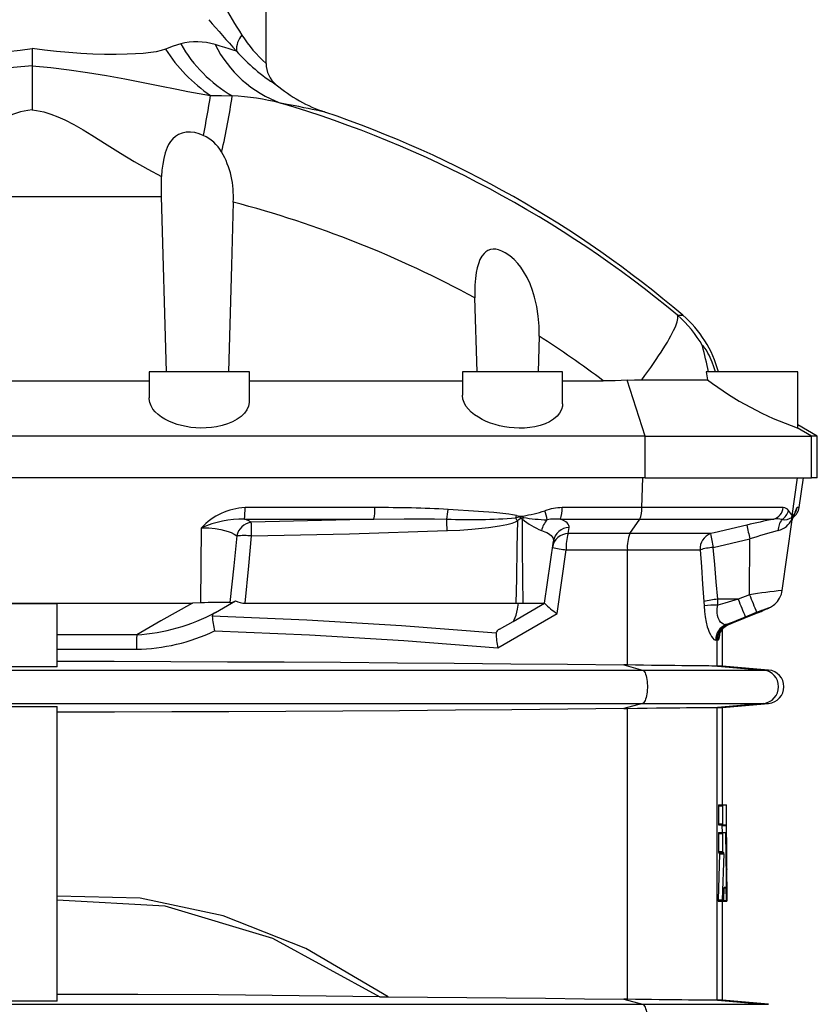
# Model space of a CAD drawing. Extents: x -230 to 1722, y -220 to 2563.
# Tile 9 of 11: x 1417 to 1704, y 1200 to 1554. Entities that reach past the tile are written whole.
import ezdxf

# ---------------------------------------------------------------- set-up
doc = ezdxf.new("R2010")
doc.units = 0
doc.layers.get('0').update_dxf_attribs({"linetype": 'CONTINUOUS'})

msp = doc.modelspace()

# ---------------------------------------------------------------- linework, layer by layer
at = {"color": 7, "linetype": 'CONTINUOUS'}
for p, q in [((1505.87, 1538.3), (1505.87, 1597.51)), ((1421.87, 1543.59), (1421.87, 1537.38)), ((1421.87, 1537.38), (1421.87, 1521.61)), ((1375.39, 1490.47), (1468.35, 1490.47)), ((1470.13, 1427.51), (1468.35, 1490.47)), ((1581.64, 1427.51), (1580.87, 1454.08)), ((1653.68, 1447.85), (1655.57, 1447.85)), ((1603.96, 1440.39), (1603.62, 1427.51)), ((1463.87, 1427.51), (1463.87, 1418.21)), ((1499.87, 1427.51), (1463.87, 1427.51)), ((1499.87, 1417.12), (1499.87, 1427.51)), ((1576.37, 1427.51), (1576.37, 1419.22)), ((1612.37, 1427.51), (1576.37, 1427.51)), ((1612.37, 1416.08), (1612.37, 1427.51)), ((1642.08, 1404.51), (1635.52, 1424.53)), ((1663.95, 1427.51), (1664.39, 1424.7)), ((1696.87, 1427.51), (1663.95, 1427.51)), ((1696.87, 1407.52), (1696.87, 1427.51)), ((1379.87, 1424.32), (1463.87, 1424.32)), ((1499.87, 1424.32), (1576.37, 1424.32)), ((1612.37, 1424.32), (1627, 1424.32)), ((1701.73, 1404.51), (1696.61, 1407.48)), ((1703.87, 1404.51), (1696.87, 1408.56)), ((1642.08, 1404.51), (1201.66, 1404.51)), ((1642.08, 1404.51), (1701.73, 1404.51)), ((1642.08, 1389.51), (1642.08, 1404.51)), ((1703.87, 1404.51), (1701.73, 1404.51)), ((1701.73, 1389.51), (1701.73, 1404.51)), ((1703.87, 1389.51), (1703.87, 1404.51)), ((1642.08, 1389.51), (1201.66, 1389.51)), ((1640.85, 1378.79), (1641.14, 1389.51)), ((1642.08, 1389.51), (1701.73, 1389.51)), ((1694.84, 1375.82), (1696.75, 1389.51)), ((1697.36, 1378.79), (1698.87, 1389.51)), ((1703.87, 1389.51), (1701.73, 1389.51)), ((1544.96, 1378.79), (1498.31, 1378.79)), ((1640.85, 1378.79), (1612.24, 1378.79)), ((1691.65, 1378.79), (1640.85, 1378.79)), ((1697.36, 1378.79), (1696.61, 1378.79)), ((1694.72, 1375.27), (1694.75, 1375.3)), ((1694.85, 1375.79), (1694.84, 1375.82)), ((1482.48, 1344.62), (1482.68, 1371.58)), ((1498.07, 1374.66), (1544.57, 1374.66)), ((1611.64, 1374.66), (1640.16, 1374.66)), ((1614.42, 1369.46), (1614.74, 1371.72)), ((1636.49, 1369.46), (1640.16, 1374.66)), ((1640.16, 1374.66), (1688.21, 1374.66)), ((1691.27, 1349.07), (1694.83, 1374.4)), ((1694.96, 1374.82), (1695.02, 1374.93)), ((1636.49, 1369.46), (1614.42, 1369.46)), ((1665.49, 1369.46), (1636.49, 1369.46)), ((1605.93, 1344.51), (1609.06, 1366.76)), ((1666.48, 1364.5), (1679.66, 1367.56)), ((1679.51, 1347.53), (1679.66, 1367.56)), ((1610.47, 1340.78), (1613.67, 1363.67)), ((1613.67, 1363.67), (1635.65, 1363.67)), ((1635.65, 1322.31), (1635.65, 1363.67)), ((1635.65, 1363.67), (1661.74, 1363.67)), ((1679.51, 1347.53), (1675.45, 1345.9)), ((1364.32, 1344.51), (1479.42, 1344.51)), ((1430.87, 1321.67), (1430.87, 1344.43)), ((1482.48, 1344.62), (1479.42, 1344.51)), ((1487.7, 1341.18), (1494.84, 1345.31)), ((1498.42, 1344.51), (1595.58, 1344.51)), ((1594.58, 1337.96), (1605.93, 1344.51)), ((1595.58, 1344.51), (1596.54, 1344.48)), ((1596.54, 1344.48), (1598.2, 1344.51)), ((1598.2, 1344.51), (1605.93, 1344.51)), ((1663.14, 1345.06), (1663.21, 1343.6)), ((1668.16, 1343.81), (1668.09, 1345.9)), ((1675.45, 1345.9), (1668.09, 1345.9)), ((1589.17, 1328.42), (1610.47, 1340.78)), ((1678.02, 1339.59), (1682.08, 1341.23)), ((1678.82, 1339.59), (1682.08, 1340.9)), ((1682.07, 1340.9), (1678.82, 1339.59)), ((1682.07, 1340.9), (1682.08, 1340.9)), ((1589.66, 1335.12), (1594.58, 1337.96)), ((1672.06, 1336.87), (1671.63, 1336.87)), ((1672.09, 1336.89), (1672.06, 1336.87)), ((1678.82, 1339.59), (1678.82, 1339.59)), ((1459.4, 1333.15), (1430.87, 1333.15)), ((1669.87, 1321.94), (1669.87, 1335.3)), ((1667.89, 1321.94), (1667.89, 1331.31)), ((1667.89, 1331.31), (1668.32, 1331.31)), ((1430.87, 1327.96), (1459.3, 1327.96)), ((1635.65, 1322.31), (1634.32, 1322.33)), ((1634.32, 1322.33), (1641.08, 1320.49)), ((1202.66, 1320.49), (1641.08, 1320.49)), ((1641.08, 1320.49), (1684.51, 1320.49)), ((1668.01, 1321.94), (1667.89, 1321.94)), ((1668.01, 1321.94), (1684.51, 1320.49)), ((1686.39, 1320.49), (1669.87, 1321.94)), ((1684.51, 1320.49), (1686.39, 1320.49)), ((1202.66, 1308.54), (1641.08, 1308.54)), ((1641.08, 1308.54), (1634.32, 1306.7)), ((1641.08, 1308.54), (1684.51, 1308.54)), ((1684.51, 1308.54), (1668.01, 1307.09)), ((1669.87, 1307.09), (1686.39, 1308.54)), ((1684.51, 1308.54), (1686.39, 1308.54)), ((1430.87, 1201.67), (1430.87, 1307.36)), ((1634.32, 1306.7), (1635.65, 1306.72)), ((1635.65, 1202.31), (1635.65, 1306.72)), ((1667.89, 1307.09), (1668.01, 1307.09)), ((1667.89, 1201.94), (1667.89, 1307.09)), ((1669.87, 1272.07), (1669.87, 1307.09)), ((1668.38, 1271.71), (1668.38, 1265.23)), ((1668.38, 1271.71), (1669.87, 1271.71)), ((1668.41, 1272.07), (1669.9, 1272.07)), ((1669.87, 1271.71), (1669.87, 1265.23)), ((1669.9, 1272.07), (1671.25, 1272.07)), ((1671.37, 1249.15), (1671.26, 1271.85)), ((1668.38, 1265.23), (1669.87, 1265.23)), ((1668.41, 1264.87), (1669.9, 1264.87)), ((1668.41, 1262.22), (1669.9, 1262.22)), ((1669.61, 1264.65), (1669.64, 1262.22)), ((1669.61, 1264.65), (1671.11, 1264.65)), ((1669.9, 1264.87), (1671.1, 1264.87)), ((1669.9, 1262.22), (1671.03, 1262.22)), ((1671.32, 1238.01), (1671.05, 1261.99)), ((1671.11, 1264.65), (1671.36, 1237.74)), ((1668.38, 1261.86), (1668.38, 1255.38)), ((1668.38, 1261.86), (1669.87, 1261.86)), ((1669.87, 1261.86), (1669.87, 1255.38)), ((1668.38, 1255.38), (1669.87, 1255.38)), ((1668.41, 1255.02), (1669.9, 1255.02)), ((1669.9, 1255.02), (1670.24, 1255.02)), ((1668.77, 1254.52), (1668.21, 1238.01)), ((1668.77, 1254.52), (1670.26, 1254.52)), ((1670.26, 1254.52), (1669.7, 1238.01)), ((1671.37, 1249.15), (1671.37, 1248.93)), ((1671.37, 1237.51), (1671.37, 1248.93)), ((1670.32, 1237.74), (1670.46, 1242.33)), ((1670.46, 1242.33), (1671.06, 1242.33)), ((1670.48, 1242.55), (1671.05, 1242.55)), ((1671.06, 1242.33), (1671.13, 1237.74)), ((1668.21, 1238.01), (1669.7, 1238.01)), ((1668.24, 1237.51), (1669.73, 1237.51)), ((1669.73, 1237.51), (1670.3, 1237.51)), ((1669.87, 1201.94), (1669.87, 1237.51)), ((1670.32, 1237.74), (1671.13, 1237.74)), ((1670.4, 1237.51), (1671.14, 1237.51)), ((1671.14, 1237.51), (1671.32, 1237.51)), ((1671.36, 1237.51), (1671.37, 1237.51)), ((1546.7, 1203.2), (1549.76, 1203.16)), ((1635.65, 1202.31), (1634.32, 1202.33)), ((1634.32, 1202.33), (1641.08, 1200.49)), ((1668.01, 1201.94), (1667.89, 1201.94)), ((1668.01, 1201.94), (1684.51, 1200.49)), ((1686.39, 1200.49), (1669.87, 1201.94)), ((1202.66, 1200.49), (1641.08, 1200.49)), ((1641.08, 1200.49), (1684.51, 1200.49)), ((1684.51, 1200.49), (1686.39, 1200.49))]:
    msp.add_line(p, q, dxfattribs=at)
for points in [[(1475.2, 1545.27), (1472.49, 1544.48), (1469.78, 1543.43)], [(1495.2, 1542.72), (1494.03, 1543.08), (1492.62, 1543.51), (1491.08, 1543.98), (1489.38, 1544.5), (1487.55, 1545.05)], [(1373.96, 1543.43), (1375.59, 1542.88), (1377.38, 1542.48), (1379.28, 1542.18), (1381.98, 1541.88), (1384.82, 1541.67), (1387.76, 1541.55), (1391.74, 1541.49), (1395.86, 1541.52), (1400.09, 1541.65), (1404.39, 1541.86), (1408.72, 1542.16), (1413.11, 1542.55), (1417.5, 1543.02), (1421.87, 1543.59)], [(1469.78, 1543.43), (1468.15, 1542.88), (1466.36, 1542.48), (1464.46, 1542.18), (1461.76, 1541.88), (1458.92, 1541.67), (1455.99, 1541.55), (1452, 1541.49), (1447.88, 1541.52), (1443.65, 1541.65), (1439.35, 1541.86), (1435.02, 1542.16), (1430.64, 1542.55), (1426.24, 1543.02), (1421.87, 1543.59)], [(1421.87, 1537.38), (1415.2, 1536.79), (1408.56, 1536), (1401.95, 1535.04), (1395.24, 1533.92), (1388.6, 1532.68), (1382.02, 1531.39), (1375.97, 1530.18), (1369.95, 1528.98), (1365.94, 1528.21), (1361.9, 1527.48), (1357.82, 1526.79)], [(1421.87, 1537.38), (1428.54, 1536.79), (1435.19, 1536), (1441.79, 1535.04), (1448.5, 1533.92), (1455.14, 1532.68), (1461.72, 1531.39), (1467.77, 1530.18), (1473.79, 1528.98), (1477.8, 1528.21), (1481.84, 1527.48), (1485.93, 1526.79)], [(1485.93, 1526.79), (1489.83, 1526.78), (1493.69, 1526.63)], [(1527, 1520.81), (1526.88, 1520.84), (1526.5, 1520.92), (1525.87, 1521.05), (1524.97, 1521.23), (1523.82, 1521.47), (1522.41, 1521.76), (1520.99, 1522.06), (1519.38, 1522.38), (1517.59, 1522.75), (1515.59, 1523.15), (1513.41, 1523.58), (1511.07, 1524.05)], [(1421.87, 1521.61), (1420.34, 1521.4), (1417.72, 1520.84), (1415.15, 1520.07), (1412.64, 1519.11), (1410.19, 1518.01), (1406.87, 1516.31), (1403.61, 1514.46), (1400.41, 1512.52), (1394.91, 1509.07), (1390.13, 1506.06), (1385.29, 1503.11), (1380.39, 1500.28), (1375.38, 1497.64)], [(1421.87, 1521.61), (1423.4, 1521.4), (1426.02, 1520.84), (1428.59, 1520.07), (1431.11, 1519.11), (1433.55, 1518.01), (1436.88, 1516.31), (1440.13, 1514.46), (1443.34, 1512.52), (1448.83, 1509.07), (1453.62, 1506.06), (1458.45, 1503.11), (1463.35, 1500.28), (1468.36, 1497.64)], [(1483.33, 1512.45), (1481.84, 1513.03), (1480.29, 1513.43), (1478.71, 1513.62), (1477.14, 1513.58), (1475.69, 1513.28), (1474.36, 1512.73), (1473.28, 1512.04), (1472.34, 1511.18), (1471.55, 1510.23), (1470.88, 1509.17), (1470.31, 1508.04), (1469.61, 1506.16), (1469.1, 1504.18), (1468.73, 1502.14), (1468.48, 1499.9), (1468.36, 1497.64)], [(1468.35, 1490.47), (1468.3, 1494.05), (1468.36, 1497.64)], [(1494.07, 1488.47), (1493.45, 1465.68), (1492.41, 1427.51)], [(1603.96, 1440.39), (1603.94, 1443.94), (1603.66, 1447.48), (1603.13, 1450.97), (1602.33, 1454.39), (1601.6, 1456.79), (1600.7, 1459.13), (1599.63, 1461.41), (1598.38, 1463.58), (1597.37, 1465.08), (1596.25, 1466.5), (1595.01, 1467.83), (1593.47, 1469.18), (1591.78, 1470.33), (1590.61, 1470.92), (1589.4, 1471.34), (1588.4, 1471.53), (1587.41, 1471.56), (1586.45, 1471.41), (1585.56, 1471.08), (1584.83, 1470.63), (1584.18, 1470.06), (1583.36, 1469.02), (1582.7, 1467.82), (1582.13, 1466.37), (1581.7, 1464.84), (1581.38, 1463.25), (1581.08, 1461), (1580.9, 1458.71), (1580.84, 1456.39), (1580.87, 1454.08)], [(1640.79, 1424.68), (1641.91, 1426.18), (1642.98, 1427.66), (1644.02, 1429.11), (1645.02, 1430.53), (1645.97, 1431.92), (1646.88, 1433.27), (1647.74, 1434.58), (1648.55, 1435.85), (1649.31, 1437.07), (1650.02, 1438.24), (1650.67, 1439.36), (1651.26, 1440.43), (1651.79, 1441.43), (1652.27, 1442.38), (1652.68, 1443.27), (1653.03, 1444.08), (1653.32, 1444.84), (1653.54, 1445.52), (1653.7, 1446.13), (1653.79, 1446.67), (1653.82, 1447.14), (1653.78, 1447.53), (1653.68, 1447.85)], [(1667.3, 1427.51), (1666.75, 1429.32), (1666.11, 1431.05), (1665.37, 1432.75), (1664.98, 1433.55), (1664.59, 1434.3), (1664.03, 1435.27), (1663.51, 1436.07), (1663.15, 1436.54), (1662.87, 1436.85), (1662.71, 1436.94), (1662.64, 1436.87)], [(1635.52, 1424.53), (1631.3, 1424.37), (1627, 1424.32)], [(1635.52, 1424.53), (1638.17, 1424.64), (1640.79, 1424.68)], [(1640.79, 1424.68), (1644.35, 1424.69), (1647.78, 1424.7), (1650.53, 1424.7), (1653.12, 1424.71), (1655.6, 1424.71), (1657.89, 1424.71), (1659.81, 1424.71), (1661.53, 1424.7), (1663.08, 1424.7), (1664.39, 1424.7)], [(1499.84, 1417.12), (1499.84, 1416.53), (1499.56, 1415.21), (1498.97, 1413.91), (1498.08, 1412.68), (1496.92, 1411.55), (1495.48, 1410.5), (1493.78, 1409.57), (1492.06, 1408.86), (1490.16, 1408.27), (1488.11, 1407.82), (1486.26, 1407.55), (1484.33, 1407.39), (1482.39, 1407.36), (1480.61, 1407.43), (1478.84, 1407.61), (1477.12, 1407.87), (1475.46, 1408.23), (1473.88, 1408.67), (1472.38, 1409.19), (1470.89, 1409.82), (1469.52, 1410.53), (1468.3, 1411.29), (1467.1, 1412.21), (1466.08, 1413.18), (1465.25, 1414.2), (1464.55, 1415.38), (1464.09, 1416.59), (1463.89, 1417.8), (1463.9, 1418.21)], [(1612.33, 1416.08), (1612.31, 1415.27), (1611.97, 1413.97), (1611.32, 1412.73), (1610.39, 1411.6), (1609.16, 1410.54), (1607.65, 1409.6), (1606.09, 1408.89), (1604.31, 1408.28), (1602.37, 1407.82), (1600.58, 1407.54), (1598.7, 1407.38), (1596.78, 1407.34), (1595, 1407.41), (1593.22, 1407.57), (1591.47, 1407.83), (1589.76, 1408.19), (1588.11, 1408.62), (1586.54, 1409.13), (1584.95, 1409.76), (1583.47, 1410.46), (1582.12, 1411.22), (1580.76, 1412.13), (1579.58, 1413.1), (1578.58, 1414.11), (1577.67, 1415.28), (1576.99, 1416.49), (1576.56, 1417.7), (1576.38, 1419.03), (1576.39, 1419.22)], [(1696.61, 1407.48), (1696.86, 1407.47), (1696.84, 1407.52)], [(1595.8, 1375.98), (1594.43, 1376.24), (1593.05, 1376.44), (1587.63, 1377.01), (1582.19, 1377.42), (1571.27, 1378.14)], [(1694.67, 1374.71), (1694.68, 1374.74), (1694.76, 1374.94), (1694.83, 1375.08), (1694.86, 1375.09), (1694.87, 1375.05), (1694.86, 1374.7), (1694.82, 1374.4)], [(1694.75, 1375.3), (1694.9, 1375.41), (1694.98, 1375.32), (1695.02, 1375.16), (1694.98, 1374.85), (1694.95, 1374.82)], [(1696.03, 1377.7), (1695.83, 1377.18), (1695.63, 1376.75), (1695.11, 1375.84), (1695.02, 1375.71), (1694.94, 1375.66), (1694.85, 1375.79)], [(1695.8, 1376.72), (1695.84, 1376.82), (1695.88, 1376.94), (1695.9, 1376.97), (1695.9, 1376.97)], [(1696.03, 1377.7), (1695.95, 1377.22), (1695.81, 1376.75)], [(1482.68, 1371.58), (1484.04, 1371.56), (1485.37, 1371.49), (1487.55, 1371.27), (1489.58, 1370.94), (1490.95, 1370.62), (1492.2, 1370.24), (1493.3, 1369.82), (1494.44, 1369.25), (1495.34, 1368.62)], [(1500.57, 1373.59), (1499.45, 1374.14), (1498.07, 1374.66)], [(1544.57, 1374.66), (1535.91, 1374.41), (1500.57, 1373.59)], [(1500.67, 1368.62), (1500.66, 1369.39), (1500.64, 1370.12), (1500.63, 1370.82), (1500.62, 1371.47), (1500.6, 1372.05), (1500.59, 1372.56), (1500.58, 1372.99), (1500.57, 1373.34), (1500.57, 1373.59)], [(1544.57, 1374.66), (1555.5, 1374.76), (1566.42, 1374.75), (1570.76, 1374.69)], [(1570.92, 1370.55), (1570.9, 1371.17), (1570.88, 1371.77), (1570.85, 1372.35), (1570.83, 1372.9), (1570.81, 1373.41), (1570.79, 1373.89), (1570.78, 1374.31), (1570.76, 1374.69)], [(1570.92, 1370.55), (1571.03, 1370.56), (1575.42, 1370.75), (1579.81, 1371.04), (1585.72, 1371.62), (1589.71, 1372.22), (1592.4, 1372.78), (1594.21, 1373.28), (1595.43, 1373.74), (1596.15, 1374.09)], [(1596.15, 1374.09), (1595.99, 1364.63), (1595.77, 1353.39), (1595.58, 1344.51)], [(1596.15, 1374.09), (1596.65, 1374.57), (1597.12, 1374.93), (1597.31, 1375), (1597.4, 1375), (1597.57, 1374.95), (1597.67, 1374.89), (1597.96, 1374.66)], [(1598.2, 1344.51), (1598.05, 1353.39), (1597.97, 1364.63), (1597.96, 1374.66)], [(1614.74, 1371.72), (1614.75, 1371.98), (1614.66, 1372.42), (1614.43, 1372.86), (1614.05, 1373.29), (1613.53, 1373.71), (1612.69, 1374.2), (1611.64, 1374.66)], [(1678.56, 1372.52), (1666.88, 1369.78), (1665.49, 1369.46)], [(1495.34, 1368.62), (1494.26, 1357.95), (1492.84, 1344.7)], [(1498.42, 1344.51), (1499.71, 1357.95), (1500.67, 1368.62)], [(1500.67, 1368.62), (1535.8, 1369.44), (1570.92, 1370.55)], [(1604.82, 1370.55), (1605.96, 1370.16), (1606.66, 1369.84), (1607.28, 1369.51), (1607.82, 1369.14), (1608.27, 1368.75), (1608.62, 1368.34), (1608.88, 1367.92), (1609.03, 1367.47), (1609.08, 1367.02), (1609.06, 1366.76)], [(1668.09, 1345.9), (1667.57, 1352.19), (1667.04, 1358.4), (1666.48, 1364.5)], [(1661.74, 1363.67), (1662.23, 1357.56), (1662.69, 1351.36), (1663.14, 1345.06)], [(1682.08, 1340.9), (1682.42, 1341.04), (1683.06, 1341.3), (1683.69, 1341.56), (1684.3, 1341.81), (1684.87, 1342.06), (1685.4, 1342.29), (1685.9, 1342.51), (1686.39, 1342.74), (1686.75, 1342.92), (1687.11, 1343.11), (1687.4, 1343.28), (1687.73, 1343.49), (1688.12, 1343.76), (1688.57, 1344.13), (1689.05, 1344.57), (1689.51, 1345.09), (1689.95, 1345.67), (1690.34, 1346.31), (1690.68, 1347), (1690.96, 1347.73), (1691.16, 1348.49), (1691.26, 1349.08)], [(1412.87, 1344.43), (1415.13, 1344.42), (1430.87, 1344.43)], [(1479.42, 1344.51), (1468.12, 1338.11), (1459.4, 1333.15)], [(1594.58, 1337.96), (1594.7, 1338.05), (1595.01, 1338.47), (1595.39, 1339.33), (1595.65, 1340.21), (1596.15, 1342.34), (1596.54, 1344.48)], [(1663.21, 1343.6), (1663.31, 1341.55), (1663.54, 1339.56), (1663.89, 1337.71), (1664.35, 1336.01), (1664.64, 1335.16), (1665.05, 1334.13), (1665.48, 1333.23), (1665.92, 1332.48), (1666.33, 1331.91), (1666.71, 1331.5), (1667.06, 1331.28), (1667.39, 1331.23)], [(1671.05, 1336.8), (1670.67, 1336.76), (1670.12, 1336.91), (1669.53, 1337.29), (1669.11, 1337.73), (1668.71, 1338.3), (1668.48, 1338.74), (1668.28, 1339.22), (1668.05, 1340.06), (1667.92, 1341), (1667.9, 1341.31), (1667.95, 1342.55), (1668.16, 1343.81)], [(1675.45, 1345.9), (1673.03, 1345.2), (1670.6, 1344.51), (1668.16, 1343.81)], [(1588.46, 1333.75), (1554.57, 1336.35), (1520.57, 1338.36), (1486.48, 1339.78)], [(1682.08, 1341.23), (1682.71, 1341.48), (1683.33, 1341.72), (1683.92, 1341.95), (1684.47, 1342.16), (1684.97, 1342.35), (1685.4, 1342.5), (1685.76, 1342.63), (1686.04, 1342.72), (1686.22, 1342.77), (1686.32, 1342.78), (1686.32, 1342.76), (1686.22, 1342.7), (1686.03, 1342.6), (1685.76, 1342.46), (1685.4, 1342.3), (1684.97, 1342.11), (1684.47, 1341.89), (1683.92, 1341.66), (1683.33, 1341.41), (1682.71, 1341.16), (1682.07, 1340.9)], [(1668.79, 1333.33), (1668.79, 1333.33), (1668.8, 1333.37), (1668.83, 1333.47), (1668.89, 1333.64), (1668.98, 1333.87), (1669.1, 1334.15), (1669.29, 1334.49), (1669.54, 1334.87), (1669.87, 1335.29), (1670.28, 1335.72), (1670.76, 1336.13), (1671.3, 1336.49), (1671.9, 1336.8), (1672.1, 1336.88)], [(1671.05, 1336.8), (1673.38, 1337.73), (1675.71, 1338.66), (1678.02, 1339.59)], [(1672.03, 1336.85), (1673.73, 1337.54), (1677.64, 1339.11), (1678.82, 1339.59)], [(1678.82, 1339.59), (1676.57, 1338.69), (1674.31, 1337.78), (1672.06, 1336.87)], [(1487.39, 1334.54), (1521.42, 1333.1), (1555.35, 1331.06), (1589.17, 1328.42)], [(1430.87, 1323.64), (1451.25, 1323.62), (1471.63, 1323.57), (1491.99, 1323.5), (1512.33, 1323.4), (1532.63, 1323.28), (1553.07, 1323.14), (1573.46, 1322.97), (1593.81, 1322.78), (1614.1, 1322.56), (1634.32, 1322.33)], [(1667.89, 1321.94), (1667.48, 1321.94), (1666.83, 1321.94), (1665.96, 1321.94), (1664.88, 1321.95), (1663.42, 1321.96), (1661.71, 1321.97), (1659.77, 1321.99), (1657.61, 1322.02), (1655.23, 1322.04), (1652.65, 1322.07), (1649.9, 1322.11), (1647.01, 1322.15), (1644.3, 1322.18), (1641.48, 1322.22), (1638.59, 1322.26), (1635.65, 1322.31)], [(1430.87, 1321.67), (1414, 1321.67), (1412.87, 1321.67)], [(1641.08, 1320.49), (1641.33, 1320.37), (1641.57, 1320.16), (1641.8, 1319.85), (1642.01, 1319.45), (1642.21, 1318.98), (1642.38, 1318.42), (1642.53, 1317.8), (1642.65, 1317.13), (1642.75, 1316.42), (1642.81, 1315.67), (1642.84, 1314.9), (1642.84, 1314.13), (1642.81, 1313.36), (1642.75, 1312.61), (1642.65, 1311.9), (1642.53, 1311.22), (1642.38, 1310.61), (1642.21, 1310.05), (1642.01, 1309.57), (1641.8, 1309.18), (1641.57, 1308.87), (1641.33, 1308.65), (1641.08, 1308.54)], [(1669.87, 1321.94), (1669.75, 1321.94), (1669.41, 1321.94), (1668.82, 1321.94), (1668.01, 1321.94)], [(1412.87, 1307.36), (1414, 1307.36), (1430.87, 1307.36)], [(1634.32, 1306.7), (1614.26, 1306.47), (1594.14, 1306.25), (1573.96, 1306.06), (1553.74, 1305.89), (1533.47, 1305.75), (1513, 1305.63), (1492.5, 1305.53), (1471.97, 1305.46), (1451.42, 1305.41), (1430.87, 1305.39)], [(1635.65, 1306.72), (1639.25, 1306.77), (1642.75, 1306.82), (1646.13, 1306.87), (1649.06, 1306.91), (1651.86, 1306.94), (1654.49, 1306.98), (1656.93, 1307), (1659.15, 1307.03), (1661.17, 1307.05), (1662.95, 1307.07), (1664.47, 1307.08), (1665.71, 1307.09), (1666.7, 1307.09), (1667.43, 1307.09), (1667.89, 1307.09)], [(1668.01, 1307.09), (1668.82, 1307.09), (1669.4, 1307.09), (1669.75, 1307.09), (1669.87, 1307.09)], [(1549.76, 1203.16), (1520.12, 1220.5), (1490.41, 1232.31), (1460.65, 1238.59), (1430.87, 1239.33)], [(1430.87, 1237.94), (1469.55, 1235.86), (1508.18, 1224.28), (1546.7, 1203.2)], [(1546.7, 1203.2), (1517.74, 1203.58), (1488.79, 1203.86), (1459.83, 1204.02), (1430.87, 1204.07)], [(1549.76, 1203.16), (1563.9, 1203.05), (1578.03, 1202.93), (1592.13, 1202.8), (1606.22, 1202.65), (1620.29, 1202.49), (1634.32, 1202.33)], [(1667.89, 1201.94), (1667.48, 1201.94), (1666.83, 1201.94), (1665.96, 1201.94), (1664.88, 1201.95), (1663.42, 1201.96), (1661.71, 1201.97), (1659.77, 1201.99), (1657.61, 1202.02), (1655.23, 1202.04), (1652.65, 1202.07), (1649.9, 1202.11), (1647.01, 1202.15), (1644.3, 1202.18), (1641.48, 1202.22), (1638.59, 1202.26), (1635.65, 1202.31)], [(1669.87, 1201.94), (1669.75, 1201.94), (1669.41, 1201.94), (1668.82, 1201.94), (1668.01, 1201.94)], [(1430.87, 1201.67), (1414, 1201.67), (1412.87, 1201.67)], [(1641.08, 1200.49), (1641.33, 1200.37), (1641.57, 1200.16), (1641.8, 1199.85), (1642.01, 1199.45), (1642.21, 1198.98), (1642.38, 1198.42), (1642.53, 1197.8), (1642.65, 1197.13), (1642.75, 1196.42), (1642.81, 1195.67), (1642.84, 1194.9), (1642.84, 1194.13), (1642.81, 1193.36), (1642.75, 1192.61), (1642.65, 1191.9), (1642.53, 1191.22), (1642.38, 1190.61), (1642.21, 1190.05), (1642.01, 1189.57), (1641.8, 1189.18), (1641.57, 1188.87), (1641.33, 1188.65), (1641.08, 1188.54)]]:
    msp.add_lwpolyline(points, dxfattribs=at)
for centre, radius, start, end in [((1754.1, 1712.9), 305.05, 210.1447, 212.6205), ((1728.52, 1757.01), 316.79, 219.8605, 222.566), ((1503.63, 1543.03), 8.43, 139.9883, 182.1282), ((1538.1, 1574.73), 48.64, 212.7042, 228.5043), ((1480.98, 1522.64), 23.36, 73.6726, 104.3254), ((1519.26, 1570.48), 50.76, 209.7831, 239.7636), ((1525.9, 1564.33), 42.92, 206.6875, 249.7903), ((1517.11, 1573.21), 55.92, 212.1748, 236.1048), ((1545.24, 1587.27), 66.99, 221.6779, 237.7375), ((1515.87, 1538.3), 10, 180, 230.2576), ((1544.36, 1572.37), 54.4, 230.1294, 251.4845), ((1233.8, 1565.05), 255.02, 348.0972, 351.3726), ((1298, 1552.99), 197.46, 346.3922, 352.3278), ((1488.84, 1434.02), 92.73, 76.1293, 86.9973), ((1396.83, 1138.68), 401.95, 50.2814, 73.4885), ((1401.29, 1149.51), 392, 49.5581, 71.2953), ((1476.68, 1498.43), 15.52, 31.4719, 64.6345), ((1461.78, 1490.55), 32.36, 356.3007, 29.5875), ((1395.72, 1113.5), 387.65, 61.47, 75.3029), ((1627.68, 1417.5), 39.96, 28.9894, 49.4139), ((1629.63, 1417.41), 40, 14.6336, 49.5581), ((1405.34, 1131.12), 367.56, 52.9108, 57.2904), ((1370.04, 1364.04), 301.52, 12.1528, 13.9781), ((1734.18, 1516.58), 115.38, 232.7824, 250.9971), ((1499.23, 1356.25), 22.56, 92.3432, 137.1924), ((1471.1, 1378.31), 27.21, 352.2932, 1.0195), ((1527.86, 1378.32), 17.11, 347.6565, 1.5939), ((1547.54, 952), 426.8, 86.813, 90.3461), ((1612.33, 1360.06), 18.73, 90.2708, 109.8302), ((1600.87, 1378.33), 11.37, 341.138, 2.3045), ((1630.83, 1378.34), 10.03, 338.4429, 2.553), ((1686.78, 1379.35), 4.91, 286.9655, 353.426), ((1691.69, 1376.61), 2.18, 33.6909, 90.9434), ((1692.41, 1379.49), 5, 304.9189, 352), ((1691.65, 1379.49), 5, 325.7522, 352.0195), ((1698.03, 1377.34), 2.03, 134.5452, 169.783), ((1549.96, 1379.5), 21.35, 346.9895, 356.3521), ((1579.45, 1589.19), 214.68, 267.6795, 274.3008), ((1570.26, 1382.85), 26.45, 343.0007, 344.9296), ((1597.26, 1369.57), 5.81, 79.713, 107.0711), ((1525.94, 1333.9), 80.9, 29.791, 30.6325), ((1597.33, 1380.35), 4.64, 250.6809, 280.8311), ((1617.85, 1364.22), 22.46, 150.506, 152.2998), ((1587.67, 1436.17), 61.29, 279.8988, 287.3745), ((1560.65, 1369.06), 38.15, 9.3788, 10.163), ((1608.19, 1432.08), 57.66, 260.1139, 268.6869), ((1582.08, 1369.29), 25.32, 11.7369, 19.351), ((1688.47, 1378.93), 5.16, 301.2406, 347.5859), ((1691.87, 1379.92), 5.45, 262.319, 301.4817), ((1684.01, 1370.06), 12.26, 28.0065, 39.249), ((1699.7, 1374.35), 5.05, 169.1879, 175.9192), ((1690, 1376.59), 4.89, 344.3658, 350.9566), ((1689.99, 1376.55), 4.92, 345.2816, 351.1114), ((1684.01, 1380.82), 12.49, 331.2801, 340.9953), ((1497.78, 1336.08), 38.58, 89.5748, 113.0385), ((1501.59, 1367.27), 6.4, 99.1802, 167.766), ((1615.68, 1396.47), 28.11, 230.8947, 247.2584), ((1612.26, 1369.11), 7.57, 135.3046, 169.0417), ((1610.15, 1354.93), 19.78, 85.6785, 99.5251), ((1614.85, 1365.86), 5.86, 91.0532, 171.2146), ((1743.49, 1102.22), 277.99, 101.4702, 103.5067), ((1764.16, 1388.77), 87.12, 190.7477, 194.0885), ((1689.3, 1366.74), 7.99, 76.672, 97.8445), ((1695.95, 1370.75), 6.11, 141.9505, 181.8452), ((1688.05, 1377.52), 7.19, 284.4764, 337.0348), ((1695.85, 1374.3), 1.03, 150.3451, 173.6896), ((1498, 1345.19), 23.58, 83.5015, 96.4985), ((1614.53, 1363.61), 5.86, 91.0681, 171.2149), ((1628.83, 1364.64), 15.2, 161.4951, 183.6645), ((1649.39, 1364.63), 13.77, 159.4648, 184.0157), ((1667.65, 1363.96), 5.91, 111.4691, 182.8295), ((1743.55, 1382.55), 79.15, 189.5198, 193.1829), ((1727.38, 1223.91), 151.37, 104.357, 108.3781), ((1619.39, 1412.37), 49.04, 257.4555, 263.2918), ((1668.55, 1338.93), 25.65, 94.6141, 105.3761), ((1722.72, 1064.43), 286.38, 96.3077, 98.6777), ((2096.71, 1513.85), 449.13, 201.7349, 202.6034), ((1488.59, 1210.91), 133.85, 88.1828, 92.6164), ((1492.14, 1350.57), 5.91, 276.7213, 297.1123), ((1498.3, 1352.49), 7.97, 244.2329, 270.8541), ((1621.49, 1358.89), 21.2, 222.8001, 238.6831), ((1669.56, 1322.1), 23.85, 93.5403, 105.619), ((1669.55, 1251.35), 92.47, 90.8614, 93.9342), ((2092.98, 1512.35), 449.49, 201.7353, 202.603), ((1455.08, 1402.28), 69.26, 273.5756, 298.0978), ((1488.34, 1339.4), 1.9, 109.8845, 168.2506), ((1557.08, 1349.27), 71.23, 187.6535, 191.9298), ((1673.33, 1331.31), 5.94, 112.6112, 180.7291), ((1673.89, 1331.32), 6, 112.1826, 180.084), ((1674.32, 1331.31), 6, 112.1385, 180.04), ((1671.79, 1333.44), 3.44, 92.8156, 102.498), ((1458.21, 1395.77), 67.82, 270.9159, 295.4772), ((1565.64, 1328.52), 106.34, 177.5044, 180.3048), ((1590.31, 1333.33), 1.91, 109.9095, 167.1377), ((1613.57, 1334.4), 25.12, 181.4716, 193.7689), ((1664.81, 1333.43), 4.1, 328.8518, 3.4518), ((1668.04, 1328.69), 2.63, 93.2511, 104.3263), ((1683.97, 1314.51), 6, 275.1985, 84.8015), ((1685.87, 1314.51), 6, 275, 85), ((1669.46, 1271.8), 1.09, 165.6059, 184.6895), ((1670.95, 1271.8), 1.09, 165.5467, 184.7157), ((1669.38, 1271.89), 1.88, 358.687, 5.4679), ((1669.46, 1265.14), 1.09, 175.2869, 194.4178), ((1669.46, 1261.95), 1.09, 165.6077, 184.6877), ((1668.33, 1264.69), 1.28, 358.0942, 8.0543), ((1670.95, 1265.14), 1.09, 175.2862, 194.4515), ((1670.95, 1261.95), 1.09, 165.5485, 184.7138), ((1669.9, 1262.04), 1.14, 357.8623, 9.0521), ((1669.84, 1264.69), 1.27, 358.0726, 8.099), ((1669.46, 1255.29), 1.09, 175.2857, 194.4198), ((1666.91, 1254.68), 1.86, 355.1375, 10.5079), ((1670.95, 1255.29), 1.08, 175.285, 194.4534), ((1668.41, 1254.68), 1.86, 355.1239, 10.5421), ((1671.17, 1242.37), 0.712, 165.2881, 183.3394), ((1669.9, 1242.37), 1.16, 357.8939, 8.8751), ((1669.74, 1237.85), 1.54, 174.1265, 192.7229), ((1671.23, 1237.85), 1.54, 174.106, 192.7672), ((1669.67, 1237.69), 0.656, 344.0476, 3.6525), ((1672.5, 1237.69), 1.37, 178.2481, 187.5863), ((1662.86, 1237.85), 8.46, 357.7004, 1.0715), ((1677.33, 1237.7), 5.97, 179.6142, 181.7457)]:
    msp.add_arc(centre, radius, start, end, dxfattribs=at)

doc.saveas('drawing.dxf')
